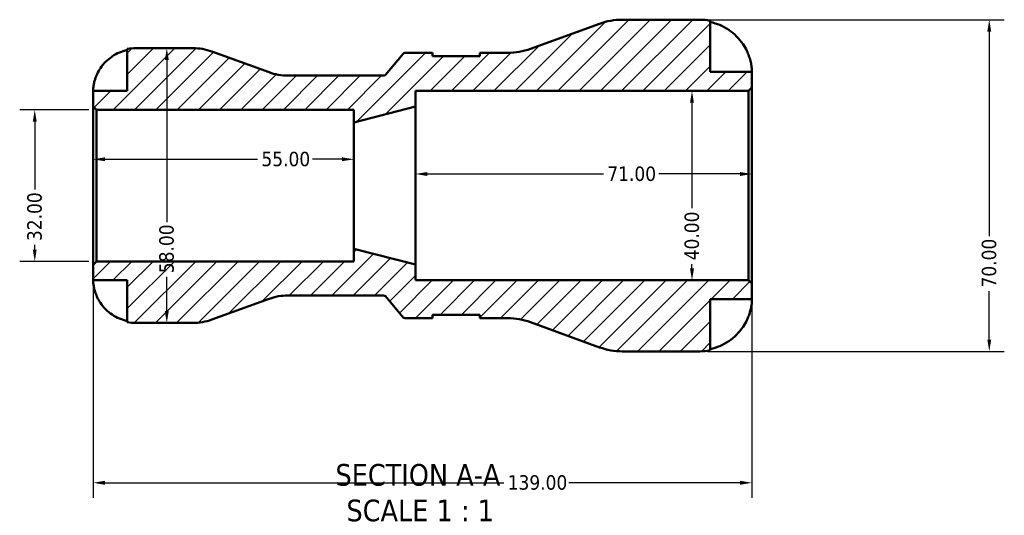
# Model space of a CAD drawing. Header units: millimetres. Extents: x 0 to 905, y -151 to 594.
# Tile 2 of 9: x 315 to 523, y -151 to -46. Entities that reach past the tile are written whole.
import ezdxf

# ---------------------------------------------------------------- set-up
doc = ezdxf.new("R2010")
doc.units = ezdxf.units.MM
for name, color, linetype, lineweight in [('Dimension (ANSI)', 7, 'Continuous', 25), ('Hatch (ANSI)', 7, 'Continuous', 18), ('Symbol (ANSI)', 7, 'Continuous', 25), ('Visible (ANSI)', 7, 'Continuous', 50)]:
    doc.layers.add(name, color=color, linetype=linetype, lineweight=lineweight)
doc.styles.add('Label Text (ANSI)', font='tahoma.ttf')
doc.styles.add('Note Text (ANSI)', font='tahoma.ttf')
doc.dimstyles.new('Default - mm (ANSI)', dxfattribs={"dimtxt": 3.048, "dimasz": 2.5, "dimexe": 3.175, "dimexo": 1.6002, "dimgap": 0.8, "dimtad": 0, "dimtoh": 1, "dimrnd": 1e-08, "dimzin": 4, "dimdsep": 46, "dimtxsty": 'Note Text (ANSI)', "dimcen": 0.09, "dimdle": 10, "dimclrd": 256, "dimclre": 256, "dimclrt": 256, "dimadec": 1, "dimazin": 1, "dimtfac": 1, "dimtofl": 0, "dimtmove": 0, "dimatfit": 3, "dimfxl": 1, "dimtolj": 1, "dimtzin": 4, "dimlwd": -1, "dimlwe": -1, "dimarcsym": 0})

# ---------------------------------------------------------------- blocks, each defined once
blk = doc.blocks.new('*D7')
at = {"layer": 'Defpoints', "color": 0, "transparency": 16777216}
for p in [(385.34, -75.5), (330.34, -81.04), (385.34, -81.04)]:
    blk.add_point(p, dxfattribs=at)
at = {"layer": 'Dimension (ANSI)', "transparency": 16777216}
for p, q in [((332.84, -75.5), (365.04, -75.5)), ((382.84, -75.5), (376.64, -75.5))]:
    blk.add_line(p, q, dxfattribs=at)
for points in [[(332.84, -75.08), (332.84, -75.91), (330.34, -75.5)], [(382.84, -75.08), (382.84, -75.91), (385.34, -75.5)]]:
    blk.add_solid(points, dxfattribs=at)
at = {"layer": 'Dimension (ANSI)', "color": 230, "true_color": 0xff0080, "transparency": 16777216, "insert": (365.84, -73.91), "char_height": 3.048, "attachment_point": 1, "style": 'Note Text (ANSI)'}
blk.add_mtext('\\A1;55.00', dxfattribs=at)
blk = doc.blocks.new('*D8')
at = {"layer": 'Defpoints', "color": 0, "transparency": 16777216}
for p in [(469.34, -78.6), (398.34, -81.04), (469.34, -81.04)]:
    blk.add_point(p, dxfattribs=at)
at = {"layer": 'Dimension (ANSI)', "transparency": 16777216}
for p, q in [((400.84, -78.6), (438.02, -78.6)), ((466.84, -78.6), (449.67, -78.6))]:
    blk.add_line(p, q, dxfattribs=at)
for points in [[(400.84, -78.19), (400.84, -79.02), (398.34, -78.6)], [(466.84, -78.19), (466.84, -79.02), (469.34, -78.6)]]:
    blk.add_solid(points, dxfattribs=at)
at = {"layer": 'Dimension (ANSI)', "color": 230, "true_color": 0xff0080, "transparency": 16777216, "insert": (438.82, -77.02), "char_height": 3.048, "attachment_point": 1, "style": 'Note Text (ANSI)'}
blk.add_mtext('\\A1;71.00', dxfattribs=at)
blk = doc.blocks.new('*D9')
at = {"layer": 'Defpoints', "color": 0, "transparency": 16777216}
for p in [(456.69, -61.04), (456.69, -101.04), (456.69, -101.04)]:
    blk.add_point(p, dxfattribs=at)
at = {"layer": 'Dimension (ANSI)', "transparency": 16777216}
for p, q in [((456.69, -63.54), (456.69, -85.84)), ((456.69, -98.54), (456.69, -97.62))]:
    blk.add_line(p, q, dxfattribs=at)
for points in [[(456.28, -63.54), (457.11, -63.54), (456.69, -61.04)], [(456.28, -98.54), (457.11, -98.54), (456.69, -101.04)]]:
    blk.add_solid(points, dxfattribs=at)
at = {"layer": 'Dimension (ANSI)', "color": 230, "true_color": 0xff0080, "transparency": 16777216, "insert": (455.11, -96.82), "char_height": 3.048, "attachment_point": 1, "rotation": 90, "style": 'Note Text (ANSI)'}
blk.add_mtext('\\A1;40.00', dxfattribs=at)
blk = doc.blocks.new('*D10')
at = {"layer": 'Defpoints', "color": 0, "transparency": 16777216}
for p in [(331.04, -65.04), (318.02, -97.04), (331.04, -97.04)]:
    blk.add_point(p, dxfattribs=at)
at = {"layer": 'Dimension (ANSI)', "transparency": 16777216}
for p, q in [((329.44, -65.04), (314.84, -65.04)), ((318.02, -67.54), (318.02, -81.9)), ((318.02, -94.54), (318.02, -93.56)), ((329.44, -97.04), (314.84, -97.04))]:
    blk.add_line(p, q, dxfattribs=at)
for points in [[(317.6, -67.54), (318.43, -67.54), (318.02, -65.04)], [(317.6, -94.54), (318.43, -94.54), (318.02, -97.04)]]:
    blk.add_solid(points, dxfattribs=at)
at = {"layer": 'Dimension (ANSI)', "color": 230, "true_color": 0xff0080, "transparency": 16777216, "insert": (316.43, -92.76), "char_height": 3.048, "attachment_point": 1, "rotation": 90, "style": 'Note Text (ANSI)'}
blk.add_mtext('\\A1;32.00', dxfattribs=at)
blk = doc.blocks.new('*D11')
at = {"layer": 'Defpoints', "color": 0, "transparency": 16777216}
for p in [(330.34, -97.74), (469.34, -101.74), (469.34, -143.77)]:
    blk.add_point(p, dxfattribs=at)
at = {"layer": 'Dimension (ANSI)', "transparency": 16777216}
for p, q in [((330.34, -99.34), (330.34, -146.94)), ((469.34, -103.34), (469.34, -146.94)), ((332.84, -143.77), (417, -143.77)), ((466.84, -143.77), (430.68, -143.77))]:
    blk.add_line(p, q, dxfattribs=at)
for points in [[(332.84, -143.35), (332.84, -144.19), (330.34, -143.77)], [(466.84, -143.35), (466.84, -144.19), (469.34, -143.77)]]:
    blk.add_solid(points, dxfattribs=at)
at = {"layer": 'Dimension (ANSI)', "color": 230, "true_color": 0xff0080, "transparency": 16777216, "insert": (417.8, -142.18), "char_height": 3.048, "attachment_point": 1, "style": 'Note Text (ANSI)'}
blk.add_mtext('\\A1;139.00', dxfattribs=at)
blk = doc.blocks.new('*D13')
at = {"layer": 'Defpoints', "color": 0, "transparency": 16777216}
for p in [(458.34, -46.04), (458.34, -116.04), (519.42, -116.04)]:
    blk.add_point(p, dxfattribs=at)
at = {"layer": 'Dimension (ANSI)', "transparency": 16777216}
for p, q in [((459.94, -46.04), (522.59, -46.04)), ((519.42, -48.54), (519.42, -91.71)), ((519.42, -113.54), (519.42, -103.36)), ((459.94, -116.04), (522.59, -116.04))]:
    blk.add_line(p, q, dxfattribs=at)
for points in [[(519, -48.54), (519.83, -48.54), (519.42, -46.04)], [(519, -113.54), (519.83, -113.54), (519.42, -116.04)]]:
    blk.add_solid(points, dxfattribs=at)
at = {"layer": 'Dimension (ANSI)', "color": 230, "true_color": 0xff0080, "transparency": 16777216, "insert": (517.83, -102.56), "char_height": 3.048, "attachment_point": 1, "rotation": 90, "style": 'Note Text (ANSI)'}
blk.add_mtext('\\A1;70.00', dxfattribs=at)
blk = doc.blocks.new('*D14')
at = {"layer": 'Defpoints', "color": 0, "transparency": 16777216}
for p in [(345.88, -52.04), (345.88, -110.04), (345.88, -110.04)]:
    blk.add_point(p, dxfattribs=at)
at = {"layer": 'Dimension (ANSI)', "transparency": 16777216}
for p, q in [((345.88, -54.54), (345.88, -88.74)), ((345.88, -107.54), (345.88, -100.34))]:
    blk.add_line(p, q, dxfattribs=at)
for points in [[(345.46, -54.54), (346.29, -54.54), (345.88, -52.04)], [(345.46, -107.54), (346.29, -107.54), (345.88, -110.04)]]:
    blk.add_solid(points, dxfattribs=at)
at = {"layer": 'Dimension (ANSI)', "color": 230, "true_color": 0xff0080, "transparency": 16777216, "insert": (344.28, -99.54), "char_height": 3.048, "attachment_point": 1, "rotation": 90, "style": 'Note Text (ANSI)'}
blk.add_mtext('\\A1;58.00', dxfattribs=at)

msp = doc.modelspace()

# ---------------------------------------------------------------- hatches: boundary and pattern name
at = {"layer": 'Hatch (ANSI)'}
h = msp.add_hatch(dxfattribs=at)
h.set_pattern_fill('ANSI31', color=256, scale=25.4, style=0)
h.set_pattern_definition([(45, (0, 0), (-2.245064, 2.245064), [])])
edge = h.paths.add_edge_path()
edge.add_ellipse((441.992, -102.039), major_axis=(-4.788, -13.156), ratio=1, start_angle=0, end_angle=20)
edge.add_line((441.992, -116.039), (458.344, -116.039))
edge.add_ellipse((458.344, -105.039), major_axis=(0, -11), ratio=1, start_angle=0, end_angle=11.53696)
edge.add_line((460.544, -115.817), (460.544, -105.039))
edge.add_line((460.544, -105.039), (469.344, -105.039))
edge.add_line((469.344, -105.039), (469.344, -101.739))
edge.add_line((469.344, -101.739), (468.644, -101.039))
edge.add_line((468.644, -101.039), (398.344, -101.039))
edge.add_line((398.344, -101.039), (398.344, -97.706))
edge.add_line((398.344, -97.706), (385.344, -94.373))
edge.add_line((385.344, -94.373), (385.344, -97.039))
edge.add_line((385.344, -97.039), (331.044, -97.039))
edge.add_line((331.044, -97.039), (330.344, -97.739))
edge.add_line((330.344, -97.739), (330.344, -101.039))
edge.add_line((330.344, -101.039), (337.544, -101.039))
edge.add_line((337.544, -101.039), (337.544, -109.858))
edge.add_ellipse((339.344, -101.039), major_axis=(-1.8, -8.818), ratio=1, start_angle=0, end_angle=11.53696)
edge.add_line((339.344, -110.039), (351.398, -110.039))
edge.add_ellipse((351.398, -98.439), major_axis=(0, -11.6), ratio=1, start_angle=0, end_angle=20)
edge.add_line((355.366, -109.34), (367.457, -104.939))
edge.add_ellipse((371.424, -115.839), major_axis=(-3.967, 10.9), ratio=1, start_angle=340, end_angle=360, ccw=False)
edge.add_line((371.424, -104.239), (391.61, -104.239))
edge.add_ellipse((391.61, -104.739), major_axis=(0, 0.5), ratio=1, start_angle=310, end_angle=360, ccw=False)
edge.add_line((391.993, -104.418), (395.721, -108.861))
edge.add_ellipse((396.104, -108.539), major_axis=(-0.383, -0.321), ratio=1, start_angle=0, end_angle=50)
edge.add_line((396.104, -109.039), (401.963, -109.039))
edge.add_line((401.963, -109.039), (401.963, -108.339))
edge.add_line((401.963, -108.339), (411.963, -108.339))
edge.add_line((411.963, -108.339), (411.963, -109.039))
edge.add_line((411.963, -109.039), (417.823, -109.039))
edge.add_ellipse((417.823, -123.039), major_axis=(0, 14), ratio=1, start_angle=340, end_angle=360, ccw=False)
edge.add_line((422.611, -109.884), (437.204, -115.195))
edge = h.paths.add_edge_path()
edge.add_ellipse((441.992, -60.039), major_axis=(0, 14), ratio=1, start_angle=0, end_angle=20)
edge.add_line((437.204, -46.884), (422.611, -52.195))
edge.add_ellipse((417.823, -39.039), major_axis=(4.788, -13.156), ratio=1, start_angle=340, end_angle=360, ccw=False)
edge.add_line((417.823, -53.039), (411.963, -53.039))
edge.add_line((411.963, -53.039), (411.963, -53.739))
edge.add_line((411.963, -53.739), (401.963, -53.739))
edge.add_line((401.963, -53.739), (401.963, -53.039))
edge.add_line((401.963, -53.039), (396.104, -53.039))
edge.add_ellipse((396.104, -53.539), major_axis=(0, 0.5), ratio=1, start_angle=0, end_angle=50)
edge.add_line((395.721, -53.218), (391.993, -57.661))
edge.add_ellipse((391.61, -57.339), major_axis=(0.383, -0.321), ratio=1, start_angle=310, end_angle=360, ccw=False)
edge.add_line((391.61, -57.839), (371.424, -57.839))
edge.add_ellipse((371.424, -46.239), major_axis=(0, -11.6), ratio=1, start_angle=340, end_angle=360, ccw=False)
edge.add_line((367.457, -57.14), (355.366, -52.739))
edge.add_ellipse((351.398, -63.639), major_axis=(3.967, 10.9), ratio=1, start_angle=0, end_angle=20)
edge.add_line((351.398, -52.039), (339.344, -52.039))
edge.add_ellipse((339.344, -61.039), major_axis=(0, 9), ratio=1, start_angle=0, end_angle=11.53696)
edge.add_line((337.544, -52.221), (337.544, -61.039))
edge.add_line((337.544, -61.039), (330.344, -61.039))
edge.add_line((330.344, -61.039), (330.344, -64.339))
edge.add_line((330.344, -64.339), (331.044, -65.039))
edge.add_line((331.044, -65.039), (385.344, -65.039))
edge.add_line((385.344, -65.039), (385.344, -67.706))
edge.add_line((385.344, -67.706), (398.344, -64.373))
edge.add_line((398.344, -64.373), (398.344, -61.039))
edge.add_line((398.344, -61.039), (468.644, -61.039))
edge.add_line((468.644, -61.039), (469.344, -60.339))
edge.add_line((469.344, -60.339), (469.344, -57.039))
edge.add_line((469.344, -57.039), (460.544, -57.039))
edge.add_line((460.544, -57.039), (460.544, -46.262))
edge.add_ellipse((458.344, -57.039), major_axis=(2.2, 10.778), ratio=1, start_angle=0, end_angle=11.53696)
edge.add_line((458.344, -46.039), (441.992, -46.039))

# ---------------------------------------------------------------- linework, layer by layer
at = {"layer": 'Visible (ANSI)'}
for p, q in [((437.204, -46.884), (422.611, -52.195)), ((458.344, -46.039), (441.992, -46.039)), ((460.544, -57.039), (460.544, -46.262)), ((337.544, -52.221), (337.544, -61.039)), ((351.398, -52.039), (339.344, -52.039)), ((367.457, -57.14), (355.366, -52.739)), ((395.721, -53.218), (391.993, -57.661)), ((401.963, -53.039), (396.104, -53.039)), ((401.963, -53.739), (401.963, -53.039)), ((411.963, -53.739), (401.963, -53.739)), ((417.823, -53.039), (411.963, -53.039)), ((411.963, -53.039), (411.963, -53.739)), ((391.61, -57.839), (371.424, -57.839)), ((469.344, -57.039), (460.544, -57.039)), ((469.344, -60.339), (469.344, -57.039)), ((337.544, -61.039), (330.344, -61.039)), ((330.344, -61.039), (330.344, -64.339)), ((398.344, -64.373), (398.344, -61.039)), ((398.344, -61.039), (468.644, -61.039)), ((468.644, -61.039), (469.344, -60.339)), ((468.644, -61.039), (468.644, -101.039)), ((469.344, -101.739), (469.344, -60.339)), ((330.344, -64.339), (331.044, -65.039)), ((330.344, -64.339), (330.344, -97.739)), ((385.344, -67.706), (398.344, -64.373)), ((398.344, -97.706), (398.344, -64.373)), ((331.044, -65.039), (385.344, -65.039)), ((331.044, -97.039), (331.044, -65.039)), ((385.344, -65.039), (385.344, -67.706)), ((385.344, -94.373), (385.344, -67.706)), ((398.344, -97.706), (385.344, -94.373)), ((385.344, -94.373), (385.344, -97.039)), ((331.044, -97.039), (330.344, -97.739)), ((385.344, -97.039), (331.044, -97.039)), ((330.344, -97.739), (330.344, -101.039)), ((398.344, -101.039), (398.344, -97.706)), ((330.344, -101.039), (337.544, -101.039)), ((337.544, -101.039), (337.544, -109.858)), ((468.644, -101.039), (398.344, -101.039)), ((469.344, -101.739), (468.644, -101.039)), ((469.344, -105.039), (469.344, -101.739)), ((355.366, -109.34), (367.457, -104.939)), ((371.424, -104.239), (391.61, -104.239)), ((391.993, -104.418), (395.721, -108.861)), ((460.544, -115.817), (460.544, -105.039)), ((460.544, -105.039), (469.344, -105.039)), ((339.344, -110.039), (351.398, -110.039)), ((396.104, -109.039), (401.963, -109.039)), ((401.963, -109.039), (401.963, -108.339)), ((401.963, -108.339), (411.963, -108.339)), ((411.963, -108.339), (411.963, -109.039)), ((411.963, -109.039), (417.823, -109.039)), ((422.611, -109.884), (437.204, -115.195)), ((441.992, -116.039), (458.344, -116.039))]:
    msp.add_line(p, q, dxfattribs=at)
for centre, radius, start, end in [((441.992, -60.039), 14, 90, 110), ((458.344, -57.039), 11, 78.46304, 90), ((339.344, -61.039), 9, 90, 101.53696), ((351.398, -63.639), 11.6, 70, 90), ((396.104, -53.539), 0.5, 90, 140), ((417.823, -39.039), 14, 270, 290), ((371.424, -46.239), 11.6, 250, 270), ((391.61, -57.339), 0.5, 270, 320), ((371.424, -115.839), 11.6, 90, 110), ((391.61, -104.739), 0.5, 40, 90), ((339.344, -101.039), 9, 258.46304, 270), ((351.398, -98.439), 11.6, 270, 290), ((396.104, -108.539), 0.5, 220, 270), ((417.823, -123.039), 14, 70, 90), ((441.992, -102.039), 14, 250, 270), ((458.344, -105.039), 11, 270, 281.53696)]:
    msp.add_arc(centre, radius, start, end, dxfattribs=at)
for points, knots in [([(460.544, -46.541), (461.246, -46.686), (461.931, -46.903), (463.165, -47.416), (463.824, -47.763), (465.054, -48.589), (465.625, -49.068), (466.586, -50.034), (467.065, -50.612), (467.78, -51.689), (468.048, -52.167), (468.27, -52.639)], [0.20869846, 0.20869846, 0.20869846, 0.20869846, 0.40592351, 0.40592351, 0.60971369, 0.60971369, 0.81350387, 0.81350387, 1.01874272, 1.01874272, 1.1690704, 1.1690704, 1.1690704, 1.1690704]), ([(331.219, -57.439), (331.4, -57.056), (331.617, -56.668), (332.197, -55.791), (332.587, -55.319), (333.372, -54.526), (333.839, -54.133), (334.847, -53.453), (335.388, -53.168), (336.401, -52.745), (336.966, -52.566), (337.544, -52.447)], [4.42789013, 4.42789013, 4.42789013, 4.42789013, 4.54980941, 4.54980941, 4.7172218, 4.7172218, 4.88443989, 4.88443989, 5.05165798, 5.05165798, 5.21398971, 5.21398971, 5.21398971, 5.21398971]), ([(468.27, -52.639), (468.426, -52.969), (468.567, -53.304), (468.828, -54.011), (468.942, -54.378), (469.131, -55.104), (469.199, -55.452), (469.305, -56.16), (469.327, -56.48), (469.346, -56.924), (469.344, -57.039), (469.344, -57.039)], [-0.70907328, -0.70907328, -0.70907328, -0.70907328, -0.59981884, -0.59981884, -0.47771273, -0.47771273, -0.34620586, -0.34620586, -0.17463458, -0.17463458, 0, 0, 0, 0]), ([(330.344, -61.039), (330.344, -61.039), (330.343, -61.007), (330.345, -60.872), (330.348, -60.764), (330.37, -60.406), (330.399, -60.114), (330.506, -59.519), (330.566, -59.252), (330.704, -58.759), (330.773, -58.543), (330.933, -58.1), (331.023, -57.874), (331.154, -57.58), (331.186, -57.509), (331.219, -57.439)], [-2.49913258, -2.49913258, -2.49913258, -2.49913258, -2.41505436, -2.41505436, -2.32384732, -2.32384732, -2.1841143, -2.1841143, -2.08674766, -2.08674766, -2.01440674, -2.01440674, -1.93994266, -1.93994266, -1.91637503, -1.91637503, -1.91637503, -1.91637503]), ([(331.219, -104.639), (331.152, -104.496), (331.088, -104.352), (330.938, -103.993), (330.858, -103.778), (330.709, -103.337), (330.643, -103.113), (330.509, -102.587), (330.455, -102.301), (330.373, -101.739), (330.357, -101.49), (330.342, -101.134), (330.344, -101.039), (330.344, -101.039)], [-0.57647647, -0.57647647, -0.57647647, -0.57647647, -0.52968676, -0.52968676, -0.46054026, -0.46054026, -0.38562403, -0.38562403, -0.27730827, -0.27730827, -0.14258086, -0.14258086, 0, 0, 0, 0]), ([(337.544, -109.632), (336.966, -109.513), (336.401, -109.334), (335.388, -108.911), (334.847, -108.625), (333.839, -107.946), (333.372, -107.552), (332.587, -106.76), (332.197, -106.288), (331.617, -105.411), (331.4, -105.023), (331.219, -104.639)], [0.1707715, 0.1707715, 0.1707715, 0.1707715, 0.33310322, 0.33310322, 0.50032131, 0.50032131, 0.6675394, 0.6675394, 0.83495179, 0.83495179, 0.95687108, 0.95687108, 0.95687108, 0.95687108]), ([(469.344, -105.039), (469.344, -105.039), (469.344, -105.077), (469.342, -105.234), (469.339, -105.358), (469.314, -105.782), (469.28, -106.137), (469.152, -106.864), (469.079, -107.193), (468.911, -107.797), (468.827, -108.061), (468.633, -108.603), (468.522, -108.879), (468.359, -109.248), (468.315, -109.344), (468.27, -109.439)], [-3.05421248, -3.05421248, -3.05421248, -3.05421248, -2.95408771, -2.95408771, -2.8458866, -2.8458866, -2.67373278, -2.67373278, -2.55359201, -2.55359201, -2.46484824, -2.46484824, -2.37395921, -2.37395921, -2.34193516, -2.34193516, -2.34193516, -2.34193516]), ([(468.27, -109.439), (468.048, -109.912), (467.78, -110.39), (467.065, -111.467), (466.586, -112.045), (465.625, -113.011), (465.054, -113.49), (463.824, -114.316), (463.165, -114.663), (461.931, -115.176), (461.246, -115.393), (460.544, -115.538)], [5.41538575, 5.41538575, 5.41538575, 5.41538575, 5.56571343, 5.56571343, 5.77095228, 5.77095228, 5.97474246, 5.97474246, 6.17853264, 6.17853264, 6.37575769, 6.37575769, 6.37575769, 6.37575769])]:
    msp.add_open_spline(points, degree=3, knots=knots, dxfattribs=at)

# ---------------------------------------------------------------- texts
at = {"layer": 'Symbol (ANSI)', "char_height": 4.572, "attachment_point": 7, "style": 'Label Text (ANSI)'}
for s, insert in [('SECTION A-A', (381.466, -144.473)), ('SCALE 1 : 1', (383.786, -151.986))]:
    msp.add_mtext(s, dxfattribs=dict(at, insert=insert))

# ---------------------------------------------------------------- dimensions: what is measured, and where the dimension line sits
at = {"layer": 'Dimension (ANSI)'}
for base, p1, p2, angle, override, picture, middle in [((519.417, -116.039), (458.344, -46.039), (458.344, -116.039), 90, {"dimtoh": 0, "dimdec": 2, "dimtp": 0, "dimtm": 0, "dimtdec": 2, "dimatfit": 1}, '*D13', (519.417, -97.539)), ((345.875, -110.039), (345.875, -52.039), (345.875, -110.039), 90, {"dimtoh": 0, "dimdec": 2, "dimse1": 1, "dimse2": 1, "dimtp": 0, "dimtm": 0, "dimtdec": 2, "dimatfit": 1}, '*D14', (345.875, -94.539)), ((456.692, -101.039), (456.692, -61.039), (456.692, -101.039), 270, {"dimtoh": 0, "dimdec": 2, "dimse1": 1, "dimse2": 1, "dimtp": 0, "dimtm": 0, "dimtdec": 2, "dimatfit": 1}, '*D9', (456.692, -91.73)), ((318.015, -97.039), (331.044, -65.039), (331.044, -97.039), 270, {"dimtoh": 0, "dimdec": 2, "dimtp": 0, "dimtm": 0, "dimtdec": 2, "dimatfit": 1}, '*D10', (318.015, -87.73)), ((469.344, -78.603), (398.344, -81.039), (469.344, -81.039), 180, {"dimtoh": 0, "dimdec": 2, "dimse1": 1, "dimse2": 1, "dimtp": 0, "dimtm": 0, "dimtdec": 2, "dimatfit": 1}, '*D8', (443.844, -78.603))]:
    dim = msp.add_linear_dim(base=base, p1=p1, p2=p2, angle=angle, dimstyle='Default - mm (ANSI)', override=override, dxfattribs=at)
    dim.commit()
    dim.dimension.update_dxf_attribs({"geometry": picture, "text_midpoint": middle, "dimtype": 160})
for base, p1, p2, override, picture, middle in [((385.344, -75.497), (330.344, -81.039), (385.344, -81.039), {"dimtoh": 0, "dimdec": 2, "dimse1": 1, "dimse2": 1, "dimtp": 0, "dimtm": 0, "dimtdec": 2, "dimatfit": 1}, '*D7', (370.844, -75.497)), ((469.344, -143.769), (330.344, -97.739), (469.344, -101.739), {"dimtoh": 0, "dimdec": 2, "dimtp": 0, "dimtm": 0, "dimtdec": 2, "dimatfit": 1}, '*D11', (423.844, -143.769))]:
    dim = msp.add_linear_dim(base=base, p1=p1, p2=p2, dimstyle='Default - mm (ANSI)', override=override, dxfattribs=at)
    dim.commit()
    dim.dimension.update_dxf_attribs({"geometry": picture, "text_midpoint": middle, "dimtype": 160})

doc.saveas('drawing.dxf')
